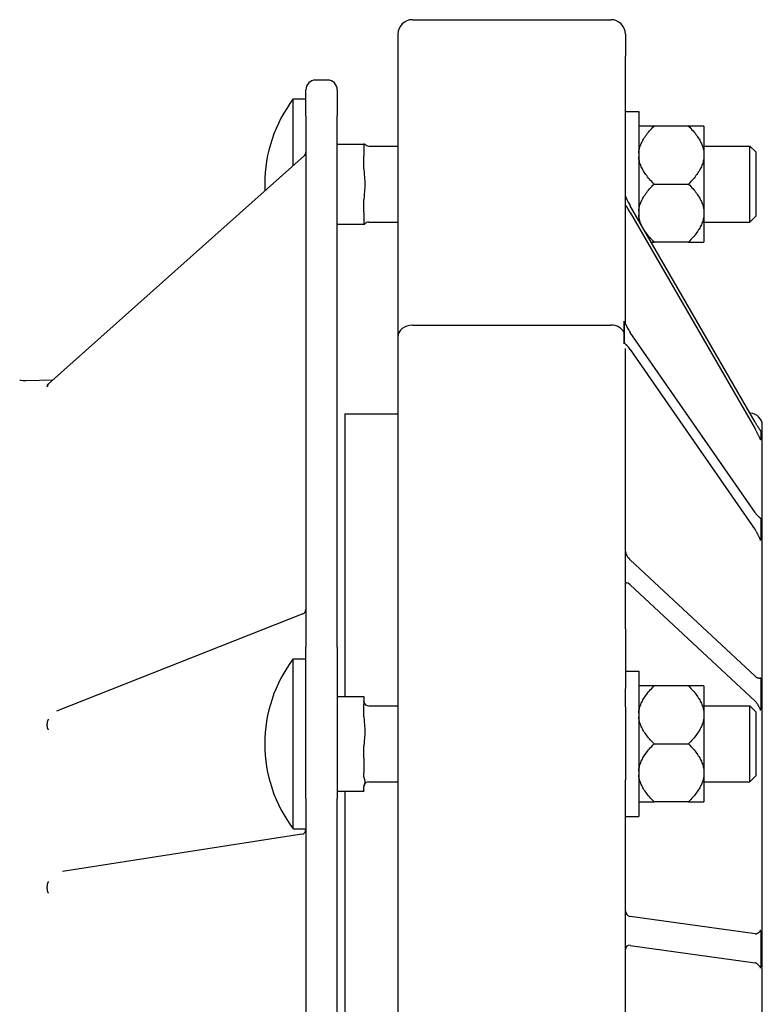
# Model space of a CAD drawing. Header units: millimetres. Extents: x -65 to 4199, y -78 to 1087.
# Tile 9 of 11: x 662 to 815, y 869 to 1072. Entities that reach past the tile are written whole.
import ezdxf

# ---------------------------------------------------------------- set-up
doc = ezdxf.new("R2010")
doc.units = ezdxf.units.MM
doc.layers.add('DETAIL', color=2, linetype='Continuous')

msp = doc.modelspace()

# ---------------------------------------------------------------- linework, layer by layer
at = {"layer": 'DETAIL'}
for p, q in [((742.69, 1072.23), (783.69, 1072.23)), ((739.69, 1069.23), (739.69, 1064.66)), ((786.69, 1069.23), (786.69, 1064.66)), ((739.69, 1064.66), (739.69, 1006.64)), ((786.69, 1009.33), (786.69, 1064.66)), ((725.16, 1059.73), (722.66, 1059.73)), ((720.66, 1052.38), (720.66, 1057.73)), ((727.16, 1057.73), (727.16, 1052.38)), ((718.05, 1042.04), (718.05, 1055.84)), ((718.05, 1055.84), (720.66, 1055.84)), ((786.69, 1053.24), (789.44, 1053.24)), ((789.44, 1053.24), (789.44, 1030.74)), ((720.66, 1052.38), (720.66, 942.51)), ((727.16, 942.51), (727.16, 1052.38)), ((792.64, 1050.23), (789.44, 1050.23)), ((799.74, 1050.23), (792.64, 1050.23)), ((802.94, 1050.23), (799.74, 1050.23)), ((802.94, 1050.23), (802.94, 1044.62)), ((727.16, 1046.52), (732.66, 1046.52)), ((732.66, 1046.52), (732.66, 1046.52)), ((732.66, 1046.51), (732.66, 1046.52)), ((732.66, 1046.46), (732.66, 1046.47)), ((732.66, 1046.46), (732.66, 1044.05)), ((733.66, 1046.09), (739.69, 1046.09)), ((802.94, 1046.09), (812.44, 1046.09)), ((802.94, 1044.62), (802.94, 1043.86)), ((812.44, 1030.39), (812.44, 1046.09)), ((813.66, 1044.87), (812.44, 1046.09)), ((813.66, 1044.87), (813.66, 1031.61)), ((720.32, 1044.07), (667.45, 996.92)), ((732.66, 1041.4), (732.66, 1044.05)), ((802.94, 1043.86), (802.94, 1032.62)), ((792.64, 1038.24), (799.74, 1038.24)), ((732.66, 1032.35), (732.66, 1034.99)), ((732.66, 1032.35), (732.66, 1029.96)), ((813.49, 989), (787.69, 1033.77)), ((787.69, 1032.37), (813.49, 987.6)), ((802.94, 1032.62), (802.94, 1031.86)), ((733.66, 1030.39), (739.69, 1030.39)), ((802.94, 1031.86), (802.94, 1026.24)), ((802.94, 1030.39), (812.44, 1030.39)), ((813.66, 1031.61), (812.44, 1030.39)), ((727.16, 1029.96), (732.66, 1029.96)), ((792.03, 1026.24), (792.64, 1026.24)), ((799.74, 1026.24), (792.64, 1026.24)), ((799.74, 1026.24), (802.94, 1026.24)), ((786.44, 1009.34), (786.44, 1009.92)), ((786.45, 1009.81), (786.45, 1007.59)), ((742.69, 1009.07), (783.69, 1009.07)), ((739.69, 1006.64), (739.69, 946.25)), ((786.44, 1005.22), (786.44, 1005.81)), ((786.45, 1007.59), (786.45, 1005.36)), ((813.49, 970.31), (787.69, 1007.56)), ((786.69, 946.25), (786.69, 1004.24)), ((787.69, 1004.04), (813.49, 966.78)), ((662.8, 997.64), (668.36, 997.73)), ((667.16, 996.49), (667.16, 996.48)), ((667.16, 996.48), (667.16, 996.47)), ((728.69, 990.73), (728.69, 932.27)), ((728.69, 990.73), (739.69, 990.73)), ((812.57, 990.87), (812.41, 990.87)), ((814.99, 753.15), (814.99, 988.3)), ((814.66, 987.15), (814.66, 986.27)), ((814.66, 986.27), (814.66, 985.4)), ((814.66, 969.06), (814.66, 966.86)), ((814.66, 966.86), (814.66, 964.66)), ((813.49, 936.46), (787.69, 960.52)), ((787.69, 955.4), (813.49, 931.34)), ((720.03, 949.35), (669.14, 929.27)), ((739.69, 946.25), (739.69, 933.97)), ((786.69, 946.25), (786.69, 933.97)), ((720.66, 911.21), (720.66, 942.51)), ((727.16, 942.51), (727.16, 911.21)), ((718.05, 904.89), (718.05, 940.09)), ((718.05, 940.09), (720.66, 940.09)), ((786.69, 937.49), (789.44, 937.49)), ((789.44, 937.49), (789.44, 907.49)), ((792.64, 934.48), (789.44, 934.48)), ((799.74, 934.48), (792.64, 934.48)), ((802.94, 934.48), (799.74, 934.48)), ((802.94, 934.48), (802.94, 928.87)), ((814.66, 936.01), (814.66, 932.81)), ((739.69, 933.97), (739.69, 930.16)), ((786.69, 930.16), (786.69, 933.97)), ((814.66, 932.81), (814.66, 929.62)), ((727.16, 932.27), (732.66, 932.27)), ((732.66, 932.27), (732.66, 930.62)), ((732.66, 928.1), (732.66, 930.62)), ((733.66, 930.34), (739.69, 930.34)), ((739.69, 930.16), (739.69, 915.06)), ((786.69, 930.16), (786.69, 915.06)), ((802.94, 930.34), (812.44, 930.34)), ((802.94, 928.87), (802.94, 928.11)), ((812.44, 914.64), (812.44, 930.34)), ((813.66, 929.12), (812.44, 930.34)), ((813.66, 929.12), (813.66, 915.86)), ((667.16, 926.39), (667.16, 926.46)), ((667.16, 926.33), (667.16, 926.39)), ((802.94, 928.11), (802.94, 916.87)), ((792.64, 922.49), (799.74, 922.49)), ((732.66, 919.5), (732.66, 922.02)), ((732.66, 919.5), (732.66, 916.47)), ((732.66, 915.65), (732.66, 916.47)), ((802.94, 916.87), (802.94, 916.11)), ((733.66, 914.64), (739.69, 914.64)), ((739.69, 915.06), (739.69, 818.81)), ((786.69, 822.63), (786.69, 915.06)), ((802.94, 916.11), (802.94, 910.5)), ((802.94, 914.64), (812.44, 914.64)), ((813.66, 915.86), (812.44, 914.64)), ((727.16, 912.71), (732.66, 912.71)), ((728.69, 912.71), (728.69, 750.73)), ((732.66, 912.83), (732.66, 913.65)), ((732.66, 912.83), (732.66, 912.71)), ((720.66, 911.21), (720.66, 733.44)), ((727.16, 733.44), (727.16, 911.21)), ((789.44, 910.5), (792.64, 910.5)), ((799.74, 910.5), (792.64, 910.5)), ((799.74, 910.5), (802.94, 910.5)), ((786.69, 907.49), (789.44, 907.49)), ((718.05, 904.89), (720.66, 904.89)), ((719.81, 903.8), (670.36, 896.07)), ((667.16, 892.85), (667.16, 892.78)), ((667.16, 892.78), (667.16, 892.7)), ((813.49, 883.2), (787.69, 886.82)), ((814.66, 883.78), (814.66, 880.05)), ((787.69, 880.83), (813.49, 877.22)), ((814.66, 880.05), (814.66, 876.32))]:
    msp.add_line(p, q, dxfattribs=at)
at = {"layer": 'DETAIL', "flags": 128}
for points in [[(789.44, 1044.62), (789.46, 1044.84), (789.49, 1045.06), (789.53, 1045.29), (789.58, 1045.51), (789.64, 1045.74), (789.71, 1045.96), (789.79, 1046.19), (789.88, 1046.41), (789.97, 1046.64), (790.08, 1046.86), (790.2, 1047.09), (790.32, 1047.32), (790.46, 1047.55), (790.6, 1047.79), (790.76, 1048.02), (790.93, 1048.26), (791.1, 1048.49), (791.29, 1048.74), (791.49, 1048.98), (791.69, 1049.22), (791.91, 1049.47), (792.14, 1049.72), (792.39, 1049.98), (792.64, 1050.23)], [(799.74, 1050.23), (799.99, 1049.98), (800.23, 1049.72), (800.46, 1049.47), (800.68, 1049.22), (800.89, 1048.98), (801.09, 1048.74), (801.27, 1048.49), (801.45, 1048.26), (801.62, 1048.02), (801.77, 1047.79), (801.92, 1047.55), (802.05, 1047.32), (802.18, 1047.09), (802.3, 1046.86), (802.4, 1046.64), (802.5, 1046.41), (802.59, 1046.19), (802.67, 1045.96), (802.74, 1045.74), (802.8, 1045.51), (802.85, 1045.29), (802.89, 1045.06), (802.92, 1044.84), (802.94, 1044.62)], [(732.66, 1046.51), (732.66, 1046.5), (732.68, 1046.5), (732.69, 1046.5), (732.71, 1046.5), (732.74, 1046.5), (732.76, 1046.5), (732.79, 1046.5), (732.81, 1046.49), (732.83, 1046.49), (732.84, 1046.49), (732.85, 1046.49), (732.86, 1046.49), (732.85, 1046.49), (732.84, 1046.49), (732.83, 1046.48), (732.81, 1046.48), (732.79, 1046.48), (732.76, 1046.48), (732.74, 1046.48), (732.71, 1046.48), (732.69, 1046.48), (732.68, 1046.47), (732.66, 1046.47), (732.66, 1046.47)], [(792.64, 1038.24), (792.39, 1038.5), (792.14, 1038.75), (791.91, 1039), (791.69, 1039.25), (791.49, 1039.49), (791.29, 1039.74), (791.1, 1039.98), (790.93, 1040.22), (790.76, 1040.45), (790.6, 1040.69), (790.46, 1040.92), (790.32, 1041.15), (790.2, 1041.38), (790.08, 1041.61), (789.97, 1041.83), (789.88, 1042.06), (789.79, 1042.29), (789.71, 1042.51), (789.64, 1042.74), (789.58, 1042.96), (789.53, 1043.18), (789.49, 1043.41), (789.46, 1043.63), (789.44, 1043.86)], [(802.94, 1043.86), (802.92, 1043.63), (802.89, 1043.41), (802.85, 1043.18), (802.8, 1042.96), (802.74, 1042.74), (802.67, 1042.51), (802.59, 1042.29), (802.5, 1042.06), (802.4, 1041.83), (802.3, 1041.61), (802.18, 1041.38), (802.05, 1041.15), (801.92, 1040.92), (801.77, 1040.69), (801.62, 1040.45), (801.45, 1040.22), (801.27, 1039.98), (801.09, 1039.74), (800.89, 1039.49), (800.68, 1039.25), (800.46, 1039), (800.23, 1038.75), (799.99, 1038.5), (799.74, 1038.24)], [(732.66, 1041.4), (732.66, 1041.14), (732.68, 1040.86), (732.69, 1040.59), (732.71, 1040.33), (732.74, 1040.08), (732.76, 1039.81), (732.79, 1039.54), (732.81, 1039.26), (732.83, 1038.99), (732.84, 1038.72), (732.85, 1038.45), (732.86, 1038.2), (732.85, 1037.94), (732.84, 1037.67), (732.83, 1037.4), (732.81, 1037.13), (732.79, 1036.85), (732.76, 1036.58), (732.74, 1036.32), (732.71, 1036.06), (732.69, 1035.8), (732.68, 1035.53), (732.66, 1035.25), (732.66, 1034.99)], [(789.44, 1032.62), (789.46, 1032.85), (789.49, 1033.07), (789.53, 1033.29), (789.58, 1033.52), (789.64, 1033.74), (789.71, 1033.97), (789.79, 1034.19), (789.88, 1034.42), (789.97, 1034.64), (790.08, 1034.87), (790.2, 1035.1), (790.32, 1035.33), (790.46, 1035.56), (790.6, 1035.79), (790.76, 1036.03), (790.93, 1036.26), (791.1, 1036.5), (791.29, 1036.74), (791.49, 1036.98), (791.69, 1037.23), (791.91, 1037.48), (792.14, 1037.73), (792.39, 1037.98), (792.64, 1038.24)], [(799.74, 1038.24), (799.99, 1037.98), (800.23, 1037.73), (800.46, 1037.48), (800.68, 1037.23), (800.89, 1036.98), (801.09, 1036.74), (801.27, 1036.5), (801.45, 1036.26), (801.62, 1036.03), (801.77, 1035.79), (801.92, 1035.56), (802.05, 1035.33), (802.18, 1035.1), (802.3, 1034.87), (802.4, 1034.64), (802.5, 1034.42), (802.59, 1034.19), (802.67, 1033.97), (802.74, 1033.74), (802.8, 1033.52), (802.85, 1033.29), (802.89, 1033.07), (802.92, 1032.85), (802.94, 1032.62)], [(790.03, 1029.71), (789.99, 1029.8), (789.95, 1029.89), (789.91, 1029.98), (789.87, 1030.07), (789.84, 1030.16), (789.8, 1030.25), (789.77, 1030.34), (789.74, 1030.43), (789.71, 1030.52), (789.68, 1030.61), (789.65, 1030.7), (789.63, 1030.79), (789.6, 1030.88), (789.58, 1030.97), (789.56, 1031.06), (789.54, 1031.15), (789.52, 1031.23), (789.51, 1031.32), (789.49, 1031.41), (789.48, 1031.5), (789.47, 1031.59), (789.45, 1031.68), (789.45, 1031.77), (789.44, 1031.86)], [(802.94, 1031.86), (802.92, 1031.64), (802.89, 1031.41), (802.85, 1031.19), (802.8, 1030.97), (802.74, 1030.74), (802.67, 1030.52), (802.59, 1030.29), (802.5, 1030.07), (802.4, 1029.84), (802.3, 1029.61), (802.18, 1029.38), (802.05, 1029.15), (801.92, 1028.92), (801.77, 1028.69), (801.62, 1028.46), (801.45, 1028.22), (801.27, 1027.98), (801.09, 1027.74), (800.89, 1027.5), (800.68, 1027.25), (800.46, 1027.01), (800.23, 1026.76), (799.99, 1026.5), (799.74, 1026.24)], [(732.66, 1029.97), (732.66, 1029.97), (732.66, 1029.97), (732.67, 1029.97), (732.67, 1029.98), (732.68, 1029.98), (732.69, 1029.98), (732.7, 1029.98), (732.71, 1029.98), (732.72, 1029.98), (732.73, 1029.98), (732.75, 1029.98), (732.76, 1029.98), (732.77, 1029.98), (732.78, 1029.98), (732.79, 1029.98), (732.81, 1029.98), (732.82, 1029.98), (732.83, 1029.98), (732.83, 1029.99), (732.84, 1029.99), (732.85, 1029.99), (732.85, 1029.99), (732.86, 1029.99), (732.86, 1029.99)], [(792.64, 1026.24), (792.54, 1026.34), (792.44, 1026.44), (792.35, 1026.54), (792.25, 1026.64), (792.16, 1026.74), (792.07, 1026.83), (791.98, 1026.93), (791.89, 1027.03), (791.81, 1027.12), (791.73, 1027.22), (791.64, 1027.31), (791.56, 1027.41), (791.48, 1027.5), (791.41, 1027.6), (791.33, 1027.69), (791.26, 1027.78), (791.18, 1027.88), (791.11, 1027.97), (791.04, 1028.06), (790.98, 1028.15), (790.91, 1028.24), (790.85, 1028.34), (790.78, 1028.43), (790.72, 1028.52)], [(786.44, 1009.92), (786.44, 1009.91), (786.44, 1009.91), (786.44, 1009.9), (786.44, 1009.9), (786.44, 1009.89), (786.44, 1009.89), (786.44, 1009.88), (786.44, 1009.88), (786.44, 1009.87), (786.44, 1009.87), (786.44, 1009.87), (786.44, 1009.86), (786.44, 1009.86), (786.44, 1009.85), (786.44, 1009.85), (786.44, 1009.84), (786.44, 1009.84), (786.45, 1009.84), (786.45, 1009.83), (786.45, 1009.83), (786.45, 1009.82), (786.45, 1009.82), (786.45, 1009.82), (786.45, 1009.81)], [(786.45, 1009.81), (786.47, 1009.78), (786.49, 1009.74), (786.51, 1009.7), (786.53, 1009.65), (786.56, 1009.61), (786.58, 1009.56), (786.6, 1009.51), (786.63, 1009.45), (786.66, 1009.4), (786.68, 1009.34), (786.71, 1009.29), (786.74, 1009.23), (786.77, 1009.17), (786.8, 1009.1), (786.83, 1009.04), (786.87, 1008.98), (786.9, 1008.91), (786.93, 1008.85), (786.97, 1008.78), (787, 1008.72), (787.03, 1008.65), (787.07, 1008.59), (787.1, 1008.52), (787.14, 1008.45)], [(786.45, 1007.59), (786.45, 1007.66), (786.45, 1007.73), (786.45, 1007.81), (786.45, 1007.88), (786.45, 1007.95), (786.45, 1008.02), (786.45, 1008.1), (786.45, 1008.17), (786.45, 1008.24), (786.45, 1008.32), (786.45, 1008.39), (786.45, 1008.46), (786.45, 1008.53), (786.45, 1008.61), (786.44, 1008.68), (786.44, 1008.75), (786.44, 1008.83), (786.44, 1008.9), (786.44, 1008.97), (786.44, 1009.05), (786.44, 1009.12), (786.44, 1009.19), (786.44, 1009.26), (786.44, 1009.34)], [(786.44, 1005.81), (786.44, 1005.89), (786.44, 1005.96), (786.44, 1006.03), (786.44, 1006.11), (786.44, 1006.18), (786.44, 1006.26), (786.44, 1006.33), (786.44, 1006.4), (786.44, 1006.48), (786.45, 1006.55), (786.45, 1006.63), (786.45, 1006.7), (786.45, 1006.77), (786.45, 1006.85), (786.45, 1006.92), (786.45, 1007), (786.45, 1007.07), (786.45, 1007.14), (786.45, 1007.22), (786.45, 1007.29), (786.45, 1007.37), (786.45, 1007.44), (786.45, 1007.51), (786.45, 1007.59)], [(786.45, 1005.36), (786.45, 1005.36), (786.45, 1005.35), (786.45, 1005.34), (786.45, 1005.34), (786.45, 1005.33), (786.45, 1005.32), (786.44, 1005.32), (786.44, 1005.31), (786.44, 1005.31), (786.44, 1005.3), (786.44, 1005.29), (786.44, 1005.29), (786.44, 1005.28), (786.44, 1005.28), (786.44, 1005.27), (786.44, 1005.27), (786.44, 1005.26), (786.44, 1005.25), (786.44, 1005.25), (786.44, 1005.24), (786.44, 1005.24), (786.44, 1005.23), (786.44, 1005.23), (786.44, 1005.22)], [(787.14, 1004.73), (787.1, 1004.77), (787.07, 1004.81), (787.03, 1004.84), (787, 1004.88), (786.96, 1004.91), (786.93, 1004.94), (786.9, 1004.98), (786.86, 1005.01), (786.83, 1005.03), (786.8, 1005.06), (786.77, 1005.09), (786.74, 1005.12), (786.71, 1005.14), (786.68, 1005.17), (786.65, 1005.19), (786.62, 1005.21), (786.6, 1005.23), (786.58, 1005.25), (786.55, 1005.27), (786.53, 1005.29), (786.51, 1005.31), (786.49, 1005.33), (786.47, 1005.35), (786.45, 1005.36)], [(667.43, 996.89), (667.41, 996.87), (667.39, 996.84), (667.37, 996.82), (667.35, 996.79), (667.33, 996.77), (667.31, 996.75), (667.3, 996.73), (667.28, 996.71), (667.27, 996.69), (667.25, 996.67), (667.24, 996.65), (667.23, 996.63), (667.22, 996.62), (667.21, 996.6), (667.2, 996.59), (667.19, 996.57), (667.18, 996.56), (667.18, 996.55), (667.17, 996.53), (667.17, 996.52), (667.16, 996.51), (667.16, 996.5), (667.16, 996.49), (667.16, 996.49)], [(667.16, 996.47), (667.16, 996.46), (667.16, 996.45), (667.16, 996.45), (667.17, 996.44), (667.17, 996.44), (667.18, 996.44), (667.18, 996.44), (667.19, 996.44), (667.2, 996.44), (667.21, 996.44), (667.22, 996.44), (667.23, 996.44), (667.24, 996.45), (667.25, 996.45), (667.27, 996.46), (667.28, 996.46), (667.3, 996.47), (667.31, 996.48), (667.33, 996.49), (667.35, 996.5), (667.37, 996.51), (667.39, 996.52), (667.41, 996.53), (667.43, 996.54)], [(667.22, 996.78), (667.24, 996.79), (667.28, 996.81), (667.36, 996.85), (667.45, 996.92)], [(813.49, 989), (813.56, 988.89), (813.62, 988.78), (813.68, 988.68), (813.74, 988.58), (813.8, 988.48), (813.86, 988.38), (813.92, 988.29), (813.98, 988.2), (814.04, 988.11), (814.09, 988.03), (814.14, 987.95), (814.2, 987.87), (814.24, 987.79), (814.29, 987.72), (814.34, 987.65), (814.38, 987.59), (814.42, 987.52), (814.46, 987.46), (814.5, 987.41), (814.53, 987.35), (814.57, 987.3), (814.6, 987.25), (814.63, 987.2), (814.66, 987.15)], [(814.66, 985.4), (814.63, 985.46), (814.6, 985.51), (814.57, 985.57), (814.53, 985.63), (814.5, 985.7), (814.46, 985.77), (814.43, 985.84), (814.39, 985.92), (814.34, 986), (814.3, 986.09), (814.26, 986.18), (814.21, 986.27), (814.16, 986.36), (814.11, 986.46), (814.06, 986.56), (814.01, 986.66), (813.95, 986.76), (813.9, 986.87), (813.84, 986.98), (813.77, 987.1), (813.71, 987.22), (813.64, 987.34), (813.57, 987.47), (813.49, 987.6)], [(814.62, 985.34), (814.62, 985.35), (814.62, 985.35), (814.62, 985.35), (814.62, 985.35), (814.62, 985.36), (814.63, 985.36), (814.63, 985.36), (814.63, 985.36), (814.63, 985.36), (814.63, 985.37), (814.63, 985.37), (814.63, 985.37), (814.63, 985.37), (814.64, 985.38), (814.64, 985.38), (814.64, 985.38), (814.64, 985.38), (814.65, 985.38), (814.65, 985.39), (814.65, 985.39), (814.65, 985.39), (814.66, 985.39), (814.66, 985.4), (814.66, 985.4)], [(813.49, 970.31), (813.56, 970.22), (813.62, 970.14), (813.68, 970.06), (813.74, 969.98), (813.8, 969.91), (813.86, 969.84), (813.92, 969.78), (813.98, 969.72), (814.04, 969.66), (814.09, 969.61), (814.14, 969.56), (814.2, 969.52), (814.24, 969.47), (814.29, 969.43), (814.34, 969.39), (814.38, 969.35), (814.42, 969.31), (814.46, 969.28), (814.5, 969.24), (814.53, 969.21), (814.57, 969.17), (814.6, 969.14), (814.63, 969.1), (814.66, 969.06)], [(814.66, 969.06), (814.66, 969.07), (814.66, 969.07), (814.65, 969.08), (814.65, 969.08), (814.65, 969.09), (814.65, 969.1), (814.64, 969.1), (814.64, 969.11), (814.64, 969.11), (814.64, 969.12), (814.63, 969.13), (814.63, 969.13), (814.63, 969.14), (814.63, 969.14), (814.63, 969.15), (814.63, 969.16), (814.63, 969.16), (814.63, 969.17), (814.62, 969.17), (814.62, 969.18), (814.62, 969.19), (814.62, 969.19), (814.62, 969.2), (814.62, 969.2)], [(814.66, 964.66), (814.63, 964.71), (814.6, 964.77), (814.57, 964.82), (814.53, 964.88), (814.5, 964.95), (814.46, 965.02), (814.43, 965.09), (814.39, 965.17), (814.34, 965.25), (814.3, 965.34), (814.26, 965.43), (814.21, 965.53), (814.16, 965.62), (814.11, 965.72), (814.06, 965.82), (814.01, 965.92), (813.95, 966.02), (813.9, 966.12), (813.84, 966.23), (813.77, 966.34), (813.71, 966.45), (813.64, 966.56), (813.57, 966.67), (813.49, 966.78)], [(814.62, 964.52), (814.62, 964.53), (814.62, 964.53), (814.62, 964.54), (814.62, 964.54), (814.62, 964.55), (814.63, 964.56), (814.63, 964.56), (814.63, 964.57), (814.63, 964.57), (814.63, 964.58), (814.63, 964.59), (814.63, 964.59), (814.63, 964.6), (814.64, 964.6), (814.64, 964.61), (814.64, 964.61), (814.64, 964.62), (814.65, 964.63), (814.65, 964.63), (814.65, 964.64), (814.65, 964.64), (814.66, 964.65), (814.66, 964.65), (814.66, 964.66)], [(789.44, 928.87), (789.46, 929.09), (789.49, 929.32), (789.53, 929.54), (789.58, 929.76), (789.64, 929.99), (789.71, 930.21), (789.79, 930.44), (789.88, 930.66), (789.97, 930.89), (790.08, 931.12), (790.2, 931.34), (790.32, 931.57), (790.46, 931.8), (790.6, 932.04), (790.76, 932.27), (790.93, 932.51), (791.1, 932.75), (791.29, 932.99), (791.49, 933.23), (791.69, 933.47), (791.91, 933.72), (792.14, 933.97), (792.39, 934.23), (792.64, 934.48)], [(799.74, 934.48), (799.99, 934.23), (800.23, 933.97), (800.46, 933.72), (800.68, 933.47), (800.89, 933.23), (801.09, 932.99), (801.27, 932.75), (801.45, 932.51), (801.62, 932.27), (801.77, 932.04), (801.92, 931.8), (802.05, 931.57), (802.18, 931.34), (802.3, 931.12), (802.4, 930.89), (802.5, 930.66), (802.59, 930.44), (802.67, 930.21), (802.74, 929.99), (802.8, 929.76), (802.85, 929.54), (802.89, 929.32), (802.92, 929.09), (802.94, 928.87)], [(813.49, 936.46), (813.56, 936.4), (813.62, 936.36), (813.68, 936.31), (813.74, 936.27), (813.8, 936.24), (813.86, 936.21), (813.92, 936.19), (813.98, 936.17), (814.04, 936.16), (814.09, 936.14), (814.14, 936.13), (814.2, 936.12), (814.24, 936.12), (814.29, 936.11), (814.34, 936.11), (814.38, 936.1), (814.42, 936.09), (814.46, 936.09), (814.5, 936.08), (814.53, 936.07), (814.57, 936.06), (814.6, 936.05), (814.63, 936.03), (814.66, 936.01)], [(814.66, 936.01), (814.66, 936.01), (814.66, 936.02), (814.65, 936.03), (814.65, 936.04), (814.65, 936.05), (814.65, 936.06), (814.64, 936.06), (814.64, 936.07), (814.64, 936.08), (814.64, 936.09), (814.63, 936.1), (814.63, 936.11), (814.63, 936.12), (814.63, 936.12), (814.63, 936.13), (814.63, 936.14), (814.63, 936.15), (814.63, 936.16), (814.62, 936.17), (814.62, 936.18), (814.62, 936.18), (814.62, 936.19), (814.62, 936.2), (814.62, 936.21)], [(732.67, 931.17), (732.67, 931.18), (732.67, 931.19), (732.67, 931.19), (732.67, 931.2), (732.67, 931.21), (732.67, 931.21), (732.67, 931.22), (732.67, 931.22), (732.66, 931.23), (732.66, 931.24), (732.66, 931.24), (732.66, 931.25), (732.66, 931.26), (732.66, 931.26), (732.66, 931.27), (732.66, 931.28), (732.66, 931.28), (732.66, 931.29), (732.66, 931.3), (732.66, 931.3), (732.66, 931.31), (732.66, 931.32), (732.66, 931.32), (732.66, 931.33)], [(814.66, 929.62), (814.63, 929.66), (814.6, 929.7), (814.57, 929.74), (814.53, 929.79), (814.5, 929.85), (814.46, 929.91), (814.43, 929.97), (814.39, 930.04), (814.34, 930.11), (814.3, 930.19), (814.26, 930.27), (814.21, 930.35), (814.16, 930.43), (814.11, 930.52), (814.06, 930.6), (814.01, 930.69), (813.95, 930.77), (813.9, 930.85), (813.84, 930.94), (813.77, 931.03), (813.71, 931.11), (813.64, 931.19), (813.57, 931.27), (813.49, 931.34)], [(814.62, 929.42), (814.62, 929.43), (814.62, 929.44), (814.62, 929.44), (814.62, 929.45), (814.62, 929.46), (814.63, 929.47), (814.63, 929.48), (814.63, 929.49), (814.63, 929.5), (814.63, 929.5), (814.63, 929.51), (814.63, 929.52), (814.63, 929.53), (814.64, 929.54), (814.64, 929.55), (814.64, 929.56), (814.64, 929.56), (814.65, 929.57), (814.65, 929.58), (814.65, 929.59), (814.65, 929.6), (814.66, 929.61), (814.66, 929.61), (814.66, 929.62)], [(667.43, 927.62), (667.41, 927.58), (667.39, 927.53), (667.37, 927.48), (667.35, 927.43), (667.33, 927.38), (667.31, 927.33), (667.3, 927.29), (667.28, 927.24), (667.27, 927.19), (667.25, 927.14), (667.24, 927.09), (667.23, 927.04), (667.22, 926.99), (667.21, 926.94), (667.2, 926.89), (667.19, 926.84), (667.18, 926.79), (667.18, 926.75), (667.17, 926.7), (667.17, 926.65), (667.16, 926.6), (667.16, 926.55), (667.16, 926.51), (667.16, 926.46)], [(667.16, 926.33), (667.16, 926.28), (667.16, 926.23), (667.16, 926.19), (667.17, 926.14), (667.17, 926.1), (667.18, 926.05), (667.18, 926.01), (667.19, 925.97), (667.2, 925.92), (667.21, 925.88), (667.22, 925.84), (667.23, 925.8), (667.24, 925.76), (667.25, 925.72), (667.27, 925.68), (667.28, 925.65), (667.3, 925.61), (667.31, 925.57), (667.33, 925.54), (667.35, 925.5), (667.37, 925.47), (667.39, 925.44), (667.41, 925.41), (667.43, 925.38)], [(732.66, 928.1), (732.66, 927.85), (732.68, 927.59), (732.69, 927.34), (732.71, 927.09), (732.74, 926.85), (732.76, 926.59), (732.79, 926.33), (732.81, 926.07), (732.83, 925.81), (732.84, 925.55), (732.85, 925.3), (732.86, 925.06), (732.85, 924.82), (732.84, 924.56), (732.83, 924.31), (732.81, 924.04), (732.79, 923.78), (732.76, 923.53), (732.74, 923.27), (732.71, 923.03), (732.69, 922.78), (732.68, 922.52), (732.66, 922.26), (732.66, 922.02)], [(792.64, 922.49), (792.39, 922.75), (792.14, 923), (791.91, 923.25), (791.69, 923.5), (791.49, 923.75), (791.29, 923.99), (791.1, 924.23), (790.93, 924.47), (790.76, 924.7), (790.6, 924.94), (790.46, 925.17), (790.32, 925.4), (790.2, 925.63), (790.08, 925.86), (789.97, 926.09), (789.88, 926.31), (789.79, 926.54), (789.71, 926.76), (789.64, 926.99), (789.58, 927.21), (789.53, 927.43), (789.49, 927.66), (789.46, 927.88), (789.44, 928.11)], [(802.94, 928.11), (802.92, 927.88), (802.89, 927.66), (802.85, 927.43), (802.8, 927.21), (802.74, 926.99), (802.67, 926.76), (802.59, 926.54), (802.5, 926.31), (802.4, 926.09), (802.3, 925.86), (802.18, 925.63), (802.05, 925.4), (801.92, 925.17), (801.77, 924.94), (801.62, 924.7), (801.45, 924.47), (801.27, 924.23), (801.09, 923.99), (800.89, 923.75), (800.68, 923.5), (800.46, 923.25), (800.23, 923), (799.99, 922.75), (799.74, 922.49)], [(789.44, 916.87), (789.46, 917.1), (789.49, 917.32), (789.53, 917.55), (789.58, 917.77), (789.64, 917.99), (789.71, 918.22), (789.79, 918.44), (789.88, 918.67), (789.97, 918.89), (790.08, 919.12), (790.2, 919.35), (790.32, 919.58), (790.46, 919.81), (790.6, 920.04), (790.76, 920.28), (790.93, 920.51), (791.1, 920.75), (791.29, 920.99), (791.49, 921.23), (791.69, 921.48), (791.91, 921.73), (792.14, 921.98), (792.39, 922.23), (792.64, 922.49)], [(799.74, 922.49), (799.99, 922.23), (800.23, 921.98), (800.46, 921.73), (800.68, 921.48), (800.89, 921.23), (801.09, 920.99), (801.27, 920.75), (801.45, 920.51), (801.62, 920.28), (801.77, 920.04), (801.92, 919.81), (802.05, 919.58), (802.18, 919.35), (802.3, 919.12), (802.4, 918.89), (802.5, 918.67), (802.59, 918.44), (802.67, 918.22), (802.74, 917.99), (802.8, 917.77), (802.85, 917.55), (802.89, 917.32), (802.92, 917.1), (802.94, 916.87)], [(732.66, 915.65), (732.66, 915.57), (732.68, 915.48), (732.69, 915.4), (732.71, 915.32), (732.74, 915.24), (732.76, 915.15), (732.79, 915.07), (732.81, 914.98), (732.83, 914.9), (732.84, 914.81), (732.85, 914.73), (732.86, 914.65), (732.85, 914.57), (732.84, 914.49), (732.83, 914.4), (732.81, 914.32), (732.79, 914.23), (732.76, 914.15), (732.74, 914.06), (732.71, 913.98), (732.69, 913.9), (732.68, 913.82), (732.66, 913.73), (732.66, 913.65)], [(792.64, 910.5), (792.39, 910.75), (792.14, 911.01), (791.91, 911.26), (791.69, 911.51), (791.49, 911.75), (791.29, 911.99), (791.1, 912.23), (790.93, 912.47), (790.76, 912.71), (790.6, 912.94), (790.46, 913.18), (790.32, 913.41), (790.2, 913.64), (790.08, 913.86), (789.97, 914.09), (789.88, 914.32), (789.79, 914.54), (789.71, 914.77), (789.64, 914.99), (789.58, 915.22), (789.53, 915.44), (789.49, 915.66), (789.46, 915.89), (789.44, 916.11)], [(802.94, 916.11), (802.92, 915.89), (802.89, 915.66), (802.85, 915.44), (802.8, 915.22), (802.74, 914.99), (802.67, 914.77), (802.59, 914.54), (802.5, 914.32), (802.4, 914.09), (802.3, 913.86), (802.18, 913.64), (802.05, 913.41), (801.92, 913.18), (801.77, 912.94), (801.62, 912.71), (801.45, 912.47), (801.27, 912.23), (801.09, 911.99), (800.89, 911.75), (800.68, 911.51), (800.46, 911.26), (800.23, 911.01), (799.99, 910.75), (799.74, 910.5)], [(667.43, 894.05), (667.41, 894), (667.39, 893.96), (667.37, 893.91), (667.35, 893.86), (667.33, 893.81), (667.31, 893.77), (667.3, 893.72), (667.28, 893.67), (667.27, 893.62), (667.25, 893.57), (667.24, 893.52), (667.23, 893.47), (667.22, 893.42), (667.21, 893.36), (667.2, 893.31), (667.19, 893.26), (667.18, 893.21), (667.18, 893.16), (667.17, 893.11), (667.17, 893.06), (667.16, 893), (667.16, 892.95), (667.16, 892.9), (667.16, 892.85)], [(667.16, 892.7), (667.16, 892.65), (667.16, 892.6), (667.16, 892.55), (667.17, 892.5), (667.17, 892.45), (667.18, 892.4), (667.18, 892.35), (667.19, 892.3), (667.2, 892.25), (667.21, 892.2), (667.22, 892.16), (667.23, 892.11), (667.24, 892.06), (667.25, 892.01), (667.27, 891.97), (667.28, 891.92), (667.3, 891.88), (667.31, 891.84), (667.33, 891.79), (667.35, 891.75), (667.37, 891.71), (667.39, 891.67), (667.41, 891.63), (667.43, 891.59)], [(813.49, 883.2), (813.56, 883.2), (813.62, 883.2), (813.68, 883.21), (813.74, 883.22), (813.8, 883.24), (813.86, 883.27), (813.92, 883.3), (813.98, 883.33), (814.04, 883.36), (814.09, 883.4), (814.14, 883.44), (814.2, 883.48), (814.24, 883.51), (814.29, 883.55), (814.34, 883.59), (814.38, 883.63), (814.42, 883.66), (814.46, 883.69), (814.5, 883.71), (814.53, 883.74), (814.57, 883.75), (814.6, 883.77), (814.63, 883.78), (814.66, 883.78)], [(814.66, 883.78), (814.66, 883.79), (814.66, 883.8), (814.65, 883.81), (814.65, 883.82), (814.65, 883.83), (814.65, 883.84), (814.64, 883.85), (814.64, 883.86), (814.64, 883.87), (814.64, 883.88), (814.63, 883.89), (814.63, 883.9), (814.63, 883.91), (814.63, 883.92), (814.63, 883.93), (814.63, 883.94), (814.63, 883.95), (814.63, 883.96), (814.62, 883.97), (814.62, 883.98), (814.62, 883.99), (814.62, 884), (814.62, 884.01), (814.62, 884.02)], [(814.66, 876.32), (814.63, 876.33), (814.6, 876.35), (814.57, 876.37), (814.53, 876.4), (814.5, 876.43), (814.46, 876.46), (814.43, 876.5), (814.39, 876.55), (814.34, 876.59), (814.3, 876.64), (814.26, 876.69), (814.21, 876.74), (814.16, 876.79), (814.11, 876.84), (814.06, 876.89), (814.01, 876.94), (813.95, 876.99), (813.9, 877.03), (813.84, 877.07), (813.77, 877.11), (813.71, 877.15), (813.64, 877.18), (813.57, 877.21), (813.49, 877.22)], [(814.62, 876.08), (814.62, 876.09), (814.62, 876.1), (814.62, 876.11), (814.62, 876.12), (814.62, 876.13), (814.63, 876.14), (814.63, 876.15), (814.63, 876.16), (814.63, 876.17), (814.63, 876.18), (814.63, 876.19), (814.63, 876.2), (814.63, 876.21), (814.64, 876.22), (814.64, 876.23), (814.64, 876.24), (814.64, 876.25), (814.65, 876.26), (814.65, 876.27), (814.65, 876.28), (814.65, 876.29), (814.66, 876.3), (814.66, 876.31), (814.66, 876.32)]]:
    msp.add_lwpolyline(points, dxfattribs=at)
at = {"layer": 'DETAIL'}
for centre, radius, start, end in [((742.69, 1069.23), 3, 90, 180), ((783.69, 1069.23), 3, 0, 90), ((722.66, 1057.73), 2, 90, 180), ((725.16, 1057.73), 2, 0, 90), ((741.46, 1038.22), 29.3, 143.0366, 179.9643), ((733.66, 1047.09), 1, 216.8619, 270), ((719.66, 1044.82), 1, 311.7215, 0), ((741.46, 1038.26), 29.3, 180.0357, 182.8106), ((733.66, 1029.39), 1, 90, 143.1381), ((662.63, 1007.63), 10, 263.6568, 271), ((812.42, 988.3), 2.57, 0, 86.7074), ((719.66, 950.28), 1, 291.5397, 0), ((741.46, 922.47), 29.3, 143.0366, 179.9643), ((733.66, 931.34), 1, 189.6918, 270), ((741.46, 922.51), 29.3, 180.0357, 216.9634), ((733.66, 913.64), 1, 90, 170.3082), ((719.66, 904.79), 1, 278.8864, 0)]:
    msp.add_arc(centre, radius, start, end, dxfattribs=at)
for centre, major_axis, ratio, start_param, end_param in [((787.69, 1034.01), (-0.99, 1.75), 0.057611, 0.100987, 1.671783), ((787.69, 1032.14), (-0.99, 1.75), 0.057611, 4.813376, 6.384172), ((742.69, 1006.64), (-3, 0), 0.809102, 4.712389, 6.283185), ((783.69, 1006.64), (3, 0), 0.809102, 0.400935, 1.570796), ((787.69, 1008.15), (-0.96, 1.55), 0.176726, 1.266766, 1.848177), ((787.69, 1003.45), (-0.96, 1.55), 0.176726, 4.989769, 5.57118), ((787.69, 961.37), (0.89, -1.22), 0.374432, 3.615479, 5.186276), ((787.69, 954.55), (0.89, -1.22), 0.374432, 2.044683, 3.615479), ((787.69, 887.81), (0.739, -0.775), 0.869228, 3.880984, 5.45178), ((787.69, 879.84), (0.739, -0.775), 0.869228, 2.310188, 3.880984)]:
    msp.add_ellipse(centre, major_axis=major_axis, ratio=ratio, start_param=start_param, end_param=end_param, dxfattribs=at)

doc.saveas('drawing.dxf')
